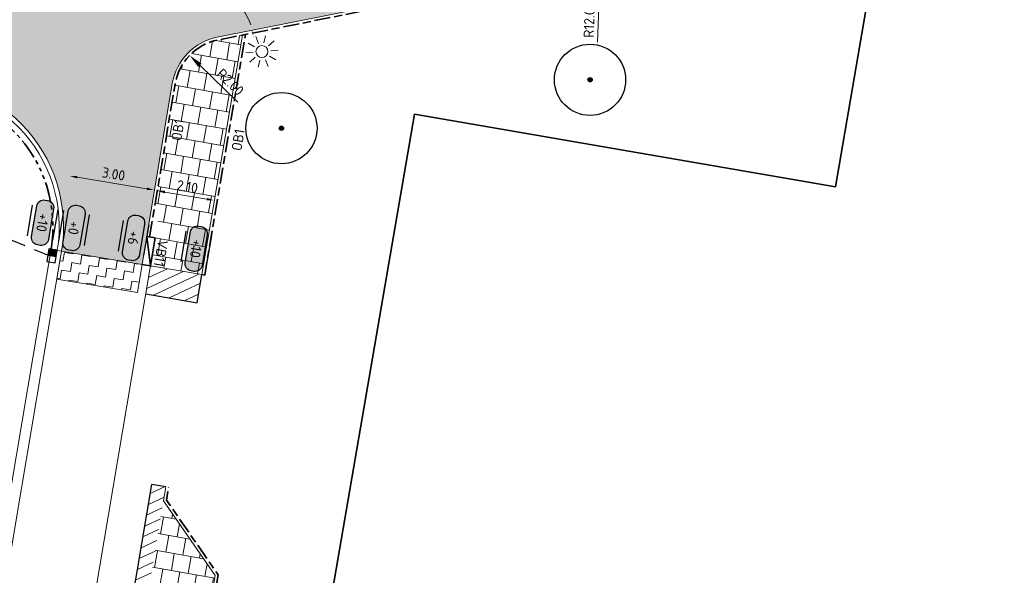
# Model space of a CAD drawing. Header units: metres. Extents: x 198714 to 199133, y 355604 to 356082.
# Tile 35 of 36: x 198779 to 198813, y 356008 to 356028. Entities that reach past the tile are written whole.
import ezdxf
from ezdxf.enums import TextEntityAlignment as Align

# ---------------------------------------------------------------- set-up
doc = ezdxf.new("R2010")
doc.units = ezdxf.units.M
for name, pattern in [('RI-HWA_KOLKAANSLUITING', [4.3, 2.5, -1.8]), ('VH-OPSLUITBAND_100X200', [16, 8, -2, 4, -2]), ('VH-RWSBAND_110X220', [24, 10, -2, 2, -2, 2, -2, 2, -2]), ('VH-TROTTOIRBAND_180-200', [20, 10, -2, 2, -2, 2, -2])]:
    doc.linetypes.add(name, pattern=pattern)
for name, color, linetype, lineweight in [('- ONTWERPLIJNEN', 3, 'Continuous', 25), ('B-WE-VH-KANTVERHARDING-G', 253, 'Continuous', 5), ('N-WE-GR-BOOM-S', 96, 'Continuous', 25), ('N-WE-IE-MEUBILAIR_WEGMEUBILAIR_LICHTMAST_PRESENTATIE-S', 7, 'Continuous', 5), ('N-WE-KG-WERKGRENS-200-G', 253, 'XX-WERKGRENS', 35), ('N-WE-VH-GOOT_TEGEL-G', 170, 'Continuous', 5), ('N-WE-VH-KANTOPSLUITING_OPSLUITBAND_100X200-G', 5, 'VH-OPSLUITBAND_100X200', 35), ('N-WE-VH-KANTOPSLUITING_TEKST-T', 7, 'VH-OPSLUITBAND_100X200', 35), ('N-WE-VH-KANTOPSLUITING_TROTTOIRBAND_280 300-G', 1, 'VH-TROTTOIRBAND_180-200', 35), ('N-WE-VH-KANTOPSLUITING_TROTTOIRBAND_RWS_110 220-G', 6, 'VH-RWSBAND_110X220', 35), ('N-WE-VH-KANTVERHARDING-G', 1, 'Continuous', 5), ('N-WE-VH-VERHARDING_HERSTRATEN-A', 252, 'Continuous', 5), ('N-WE-VH-VERHARDING_TEGEL-A', 252, 'Continuous', 5), ('V-WE-VH-VERHARDING_ASFALT_TRAPSGEWIJSFREZEN-1_TRAP-A', 252, 'Continuous', 5), ('X-XX-AL-AANPIJLING-M', 7, 'Continuous', 18), ('X-XX-AL-HOOGTELABEL-S', 7, 'Continuous', 25)]:
    doc.layers.add(name, color=color, linetype=linetype, lineweight=lineweight)
for name, color, linetype in [('N-WE-RI-HWA_KOLK_RWS-S', 150, 'Continuous'), ('N-WE-RI-HWA_KOLKAANSLUITING_PVC-G', 150, 'RI-HWA_KOLKAANSLUITING'), ('X-XX-WIPEOUT', 7, 'Continuous')]:
    doc.layers.add(name, color=color, linetype=linetype)
doc.layers.add('N-WE-VH-VERHARDING_ASFALT_DEKLAAG-G_ROOD', color=7, linetype='Continuous', lineweight=5, true_color=0xbf4040)
doc.layers.add('X-XX-HULPLIJNEN', color=4, linetype='Continuous', plot=False)
doc.styles.add('NLCS-ISO', font='NLCS-ISO.ttf')
doc.styles.add('NLCS-ISO-M200-T18', font='NLCS-ISO.ttf', dxfattribs={"height": 0.36})
doc.linetypes.add('XX-WERKGRENS', pattern='A,0,[137,NLCS.SHX,S=0.5,R=0,X=0,Y=0],-30', length=30)
doc.dimstyles.new('NLCS-M200-T18-PIJL-A', dxfattribs={"dimtxt": 0.36, "dimasz": 0.27, "dimexe": 0.4, "dimexo": 0.4, "dimgap": 0.14, "dimtad": 1, "dimlfac": -1, "dimzin": 0, "dimdsep": 46, "dimtxsty": 'NLCS-ISO-M200-T18', "dimcen": 0.5, "dimdle": 2, "dimclrd": 256, "dimclre": 256, "dimclrt": 256, "dimazin": 0, "dimtfac": 1, "dimtofl": 0, "dimtmove": 0, "dimatfit": 3, "dimfxl": 1, "dimtfillclr": 256, "dimtolj": 1, "dimtzin": 0, "dimlwd": 18, "dimlwe": 18, "dimarcsym": 0})
pattern_1 = [(260, (0, 0), (0.1912534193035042, -0.6429791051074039), [0.5999999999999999, -0.5999999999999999]), (350.0000000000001, (0, 0), (0.1041889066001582, 0.5908846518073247), [])]

# ---------------------------------------------------------------- blocks, each defined once
blk = doc.blocks.new('*D84')
at = {"layer": 'Defpoints', "color": 0, "ltscale": 0.2, "transparency": 16777216}
for p in [(198779.1253180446, 356019.6456895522), (198772.5632463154, 356009.5988385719)]:
    blk.add_point(p, dxfattribs=at)
at = {"layer": 'X-XX-AL-AANPIJLING-M', "lineweight": 18, "ltscale": 0.2, "transparency": 16777216}
blk.add_line((198774.0896410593, 356011.9358231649), (198772.8366659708, 356010.0174573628), dxfattribs=at)
at = {"layer": 'X-XX-AL-AANPIJLING-M', "ltscale": 0.2, "transparency": 16777216}
blk.add_solid([(198772.7668961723, 356010.0630273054), (198772.9064357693, 356009.9718874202), (198772.5632463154, 356009.5988385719)], dxfattribs=at)
at = {"layer": 'X-XX-AL-AANPIJLING-M', "ltscale": 0.2, "transparency": 16777216, "insert": (198773.4006587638, 356011.4661388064), "char_height": 0.36, "attachment_point": 5, "rotation": 56.8495544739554, "style": 'NLCS-ISO-M200-T18'}
blk.add_mtext('\\A1;R12.00', dxfattribs=at)
blk = doc.blocks.new('*D86')
at = {"layer": 'Defpoints', "color": 0, "ltscale": 0.2, "transparency": 16777216}
for p in [(198781.3316431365, 356021.7454512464), (198766.8956257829, 356017.6709693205)]:
    blk.add_point(p, dxfattribs=at)
at = {"layer": 'X-XX-AL-AANPIJLING-M', "lineweight": 18, "ltscale": 0.2, "transparency": 16777216}
blk.add_line((198769.7430713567, 356018.4746442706), (198767.3768263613, 356017.8067853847), dxfattribs=at)
at = {"layer": 'X-XX-AL-AANPIJLING-M', "ltscale": 0.2, "transparency": 16777216}
blk.add_solid([(198767.3541903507, 356017.8869854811), (198767.3994623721, 356017.7265852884), (198766.8956257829, 356017.6709693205)], dxfattribs=at)
at = {"layer": 'X-XX-AL-AANPIJLING-M', "ltscale": 0.2, "transparency": 16777216, "insert": (198768.9151001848, 356018.5734559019), "char_height": 0.36, "attachment_point": 5, "rotation": 15.76141110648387, "style": 'NLCS-ISO-M200-T18'}
blk.add_mtext('\\A1;R15.00', dxfattribs=at)
blk = doc.blocks.new('TEKST VB')
at = {"layer": 'N-WE-VH-KANTOPSLUITING_TEKST-T', "style": 'NLCS-ISO'}
blk.add_attdef('TEKST_VERLOOPBANDEN', text='', height=0.36, rotation=0.340705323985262, dxfattribs=at).set_placement((0, 0), align=Align.BOTTOM_CENTER)
blk = doc.blocks.new('*D101')
at = {"layer": 'Defpoints', "color": 0, "ltscale": 0.2, "transparency": 16777216}
for p in [(198784.545177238, 356026.5955053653), (198785.9812685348, 356025.2035133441)]:
    blk.add_point(p, dxfattribs=at)
at = {"layer": 'X-XX-AL-AANPIJLING-M', "lineweight": 18, "ltscale": 0.2, "transparency": 16777216}
blk.add_line((198786.2397649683, 356024.9529547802), (198784.9042000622, 356026.24750736), dxfattribs=at)
at = {"layer": 'X-XX-AL-AANPIJLING-M', "ltscale": 0.2, "transparency": 16777216}
blk.add_solid([(198784.9621997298, 356026.3073444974), (198784.8462003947, 356026.1876702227), (198784.545177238, 356026.5955053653)], dxfattribs=at)
at = {"layer": 'X-XX-AL-AANPIJLING-M', "ltscale": 0.2, "transparency": 16777216, "insert": (198785.9742126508, 356025.6560066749), "char_height": 0.36, "attachment_point": 5, "rotation": 315.8933603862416, "style": 'NLCS-ISO-M200-T18'}
blk.add_mtext('\\A1;R2.00', dxfattribs=at)
blk = doc.blocks.new('*D102')
at = {"layer": 'Defpoints', "color": 0, "ltscale": 0.2, "transparency": 16777216}
for p in [(198798.9616517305, 356029.603118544), (198798.5534123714, 356017.6100646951)]:
    blk.add_point(p, dxfattribs=at)
at = {"layer": 'X-XX-AL-AANPIJLING-M', "lineweight": 18, "ltscale": 0.2, "transparency": 16777216}
blk.add_line((198798.8752410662, 356027.0645888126), (198798.9446417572, 356029.103407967), dxfattribs=at)
at = {"layer": 'X-XX-AL-AANPIJLING-M', "ltscale": 0.2, "transparency": 16777216}
blk.add_solid([(198798.861356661, 356029.1062429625), (198799.0279268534, 356029.1005729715), (198798.9616517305, 356029.603118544)], dxfattribs=at)
at = {"layer": 'X-XX-AL-AANPIJLING-M', "ltscale": 0.2, "transparency": 16777216, "insert": (198798.5816216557, 356027.8450294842), "char_height": 0.36, "attachment_point": 5, "rotation": 88.05042445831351, "style": 'NLCS-ISO-M200-T18'}
blk.add_mtext('\\A1;R12.00', dxfattribs=at)
blk = doc.blocks.new('*D103')
at = {"layer": 'Defpoints', "color": 0, "ltscale": 0.2, "transparency": 16777216}
for p in [(198799.2593636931, 356033.0729306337), (198798.4857276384, 356018.0928943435)]:
    blk.add_point(p, dxfattribs=at)
at = {"layer": 'X-XX-AL-AANPIJLING-M', "lineweight": 18, "ltscale": 0.2, "transparency": 16777216}
blk.add_line((198799.1283613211, 356030.5363111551), (198799.2335758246, 356032.5735960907), dxfattribs=at)
at = {"layer": 'X-XX-AL-AANPIJLING-M', "ltscale": 0.2, "transparency": 16777216}
blk.add_solid([(198799.1503534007, 356032.5778940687), (198799.3167982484, 356032.5692981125), (198799.2593636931, 356033.0729306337)], dxfattribs=at)
at = {"layer": 'X-XX-AL-AANPIJLING-M', "ltscale": 0.2, "transparency": 16777216, "insert": (198798.8485005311, 356031.3217905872), "char_height": 0.36, "attachment_point": 5, "rotation": 87.04361626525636, "style": 'NLCS-ISO-M200-T18'}
blk.add_mtext('\\A1;R15.00', dxfattribs=at)
blk = doc.blocks.new('*D109')
at = {"layer": 'Defpoints', "color": 0, "ltscale": 0.2, "transparency": 16777216}
for p in [(198780.3340171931, 356022.3615975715), (198783.3121911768, 356021.8640315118), (198783.3121911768, 356021.864031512)]:
    blk.add_point(p, dxfattribs=at)
at = {"layer": 'X-XX-AL-AANPIJLING-M', "lineweight": 18, "ltscale": 0.2, "transparency": 16777216}
blk.add_line((198780.6003260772, 356022.31710512), (198783.0458822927, 356021.9085239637), dxfattribs=at)
at = {"layer": 'X-XX-AL-AANPIJLING-M', "ltscale": 0.2, "transparency": 16777216}
for points in [[(198780.6077414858, 356022.361489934), (198780.5929106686, 356022.272720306), (198780.3340171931, 356022.3615975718)], [(198783.0532977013, 356021.9529087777), (198783.0384668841, 356021.8641391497), (198783.3121911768, 356021.864031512)]]:
    blk.add_solid(points, dxfattribs=at)
at = {"layer": 'X-XX-AL-AANPIJLING-M', "ltscale": 0.2, "transparency": 16777216, "insert": (198781.8758359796, 356022.4284398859), "char_height": 0.36, "attachment_point": 5, "rotation": 350.5151471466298, "style": 'NLCS-ISO-M200-T18'}
blk.add_mtext('\\A1;3.00', dxfattribs=at)
blk = doc.blocks.new('*D110')
at = {"layer": 'Defpoints', "color": 0, "ltscale": 0.2, "transparency": 16777216}
for p in [(198783.4095127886, 356021.8397040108), (198785.4163363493, 356021.4991578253), (198785.4163363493, 356021.4991578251)]:
    blk.add_point(p, dxfattribs=at)
at = {"layer": 'X-XX-AL-AANPIJLING-M', "lineweight": 18, "ltscale": 0.2, "transparency": 16777216}
blk.add_line((198783.6757073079, 356021.7945323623), (198785.1501418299, 356021.5443294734), dxfattribs=at)
at = {"layer": 'X-XX-AL-AANPIJLING-M', "ltscale": 0.2, "transparency": 16777216}
for points in [[(198783.683235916, 356021.8388981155), (198783.6681786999, 356021.7501666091), (198783.4095127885, 356021.8397040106)], [(198785.1576704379, 356021.5886952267), (198785.1426132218, 356021.4999637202), (198785.4163363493, 356021.4991578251)]]:
    blk.add_solid(points, dxfattribs=at)
at = {"layer": 'X-XX-AL-AANPIJLING-M', "ltscale": 0.2, "transparency": 16777216, "insert": (198784.4664613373, 356021.9849207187), "char_height": 0.36, "attachment_point": 5, "rotation": 350.36898815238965, "style": 'NLCS-ISO-M200-T18'}
blk.add_mtext('\\A1;2.10', dxfattribs=at)
blk = doc.blocks.new('TEKST TB')
at = {"style": 'NLCS-ISO'}
blk.add_attdef('TEKST_TROTTOIRBANDEN', text='', height=0.36, rotation=0.340705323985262, dxfattribs=at).set_placement((0, 0), align=Align.BOTTOM_CENTER)
blk = doc.blocks.new('N-SRI-HWA-KOLK_RWS-SO')
at = {"ltscale": 0.1}
blk.add_hatch(color=256, dxfattribs=at).paths.add_polyline_path([(0, -0.7499999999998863), (1.124999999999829, -0.7499999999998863), (1.124999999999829, 0.7499999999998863), (0, 0.7499999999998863)])
blk.add_line((0, -0.7499999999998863), (0, 0.7499999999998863), dxfattribs=at)
at = {"flags": 128}
blk.add_lwpolyline([(-1.125000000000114, -0.7499999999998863), (1.124999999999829, -0.7499999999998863), (1.124999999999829, 0.7499999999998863), (-1.125000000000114, 0.7499999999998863)], close=True, dxfattribs=at)
at = {"ltscale": 0.1, "flags": 128}
blk.add_lwpolyline([(0, -0.7499999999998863), (1.124999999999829, -0.7499999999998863), (1.124999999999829, 0.7499999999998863), (0, 0.7499999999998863)], close=True, dxfattribs=at)
blk = doc.blocks.new('SAL-HOOGTE-WEGPEIL-200-SO')
at = {"layer": 'X-XX-WIPEOUT', "true_color": 0xffffff}
h = blk.add_hatch(color=7, dxfattribs=at)
h.dxf.hatch_style = 1
h.paths.add_polyline_path([(0.5450000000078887, 0.3024999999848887), (-0.5450000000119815, 0.3024999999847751, 0.4142135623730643), (-0.8000000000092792, 0.0474999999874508), (-0.8000000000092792, -0.04250000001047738, 0.4142135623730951), (-0.5450000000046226, -0.297500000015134), (0.544999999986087, -0.297500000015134, 0.4142135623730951), (0.7999999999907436, -0.04250000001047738), (0.7999999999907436, 0.04750000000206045, 0.4142135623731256)])
blk.add_lwpolyline([(-0.8000000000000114, 0.04749999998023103, -0.414213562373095), (-0.5450000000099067, 0.3024999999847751), (0.5450000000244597, 0.3024999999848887, -0.414213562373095), (0.8000000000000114, 0.04749999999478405), (0.8000000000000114, -0.04250000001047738, -0.414213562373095), (0.5449999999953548, -0.297500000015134), (-0.5449999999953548, -0.297500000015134, -0.414213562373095), (-0.8000000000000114, -0.04250000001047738), (-0.8000000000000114, 0.04749999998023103)], format="xyb")
at = {"layer": 'X-XX-HULPLIJNEN'}
for p, q in [((-0.5450000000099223, 0.4524999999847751), (0.545000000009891, 0.4524999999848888)), ((0.5449999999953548, -0.447500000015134), (-0.5449999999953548, -0.447500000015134))]:
    blk.add_line(p, q, dxfattribs=at)
at = {"style": 'NLCS-ISO'}
blk.add_attdef('HOOGTE', text='', height=0.36, dxfattribs=at).set_placement((0, 0.002499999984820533), align=Align.MIDDLE_CENTER)
blk = doc.blocks.new('LICHTMAST_PRESENTATIE')
at = {"layer": 'N-WE-IE-MEUBILAIR_WEGMEUBILAIR_LICHTMAST_PRESENTATIE-S', "color": 7, "linetype": 'Continuous', "transparency": 33554687}
for p, q in [((-0.1606455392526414, 0.3819321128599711), (-0.2945168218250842, 0.7002088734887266)), ((0.09452909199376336, 0.4034146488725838), (0.1733033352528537, 0.739593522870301)), ((0.313596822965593, 0.2708065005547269), (0.5749275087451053, 0.4964785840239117)), ((-0.3544590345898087, 0.2145644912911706), (-0.6498415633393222, 0.3933682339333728)), ((0.4128812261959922, 0.0347594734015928), (0.756948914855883, 0.0637257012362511)), ((-0.4128812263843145, -0.03475947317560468), (-0.7569489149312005, -0.06372570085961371)), ((-0.3135968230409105, -0.2708065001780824), (-0.5749275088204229, -0.4964785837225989)), ((-0.09452909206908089, -0.4034146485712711), (-0.1733033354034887, -0.7395935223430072)), ((0.1606455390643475, -0.381932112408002), (0.2945168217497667, -0.7002088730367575)), ((0.3544590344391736, -0.2145644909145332), (0.6498415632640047, -0.3933682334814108))]:
    blk.add_line(p, q, dxfattribs=at)
blk.add_circle((0, 0), 0.2802727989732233, dxfattribs=at)
blk = doc.blocks.new('BOOM_NIEUW')
at = {"layer": 'N-WE-GR-BOOM-S', "ltscale": 0.1}
h = blk.add_hatch(color=256, dxfattribs=at)
edge = h.paths.add_edge_path()
edge.add_arc((0, 0), 0.15, 0, 360)
at = {"layer": 'N-WE-GR-BOOM-S'}
for centre, radius in [((-7.361222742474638e-12, 5.115907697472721e-12), 2.5), ((0, 0), 0.04499999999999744)]:
    blk.add_circle(centre, radius, dxfattribs=at)
at = {"layer": 'N-WE-GR-BOOM-S', "ltscale": 0.1}
blk.add_circle((0, 0), 0.15, dxfattribs=at)

msp = doc.modelspace()

# ---------------------------------------------------------------- hatches: boundary and pattern name
at = {"layer": 'N-WE-VH-VERHARDING_ASFALT_DEKLAAG-G_ROOD'}
h = msp.add_hatch(color=256, dxfattribs=at)
edge = h.paths.add_edge_path()
edge.add_arc((198798.5704223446, 356018.1097752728), 11.49999999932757, 73.98955743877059, 101.27219158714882, ccw=False)
edge.add_line((198801.7422666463, 356029.163706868), (198804.2832080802, 356028.9547793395))
edge.add_line((198804.2832080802, 356028.9547793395), (198805.104994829, 356031.7936974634))
edge.add_line((198805.104994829, 356031.7936974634), (198802.6492852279, 356032.5034733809))
edge.add_arc((198798.4857276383, 356018.0928943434), 15.00000000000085, 73.88474171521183, 101.2721915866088)
edge.add_line((198795.5536749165, 356032.8035390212), (198791.0475998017, 356031.9054104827))
edge.add_arc((198789.8747787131, 356037.7896683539), 6.000000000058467, 182.7615110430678, 281.2721915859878, ccw=False)
edge.add_line((198783.8817463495, 356037.5005955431), (198783.6122433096, 356043.0879091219))
edge.add_line((198783.6122433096, 356043.0879091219), (198780.6297844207, 356042.9440507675))
edge.add_line((198780.6297844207, 356042.9440507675), (198780.9331669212, 356031.583695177))
edge.add_arc((198778.9338797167, 356031.5303034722), 2.00000000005, -78.72780841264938, 1.5297414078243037, ccw=False)
edge.add_line((198779.3248200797, 356029.5688841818), (198774.4843505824, 356028.6041058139))
edge.add_arc((198772.1387084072, 356040.3726215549), 11.99999999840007, 260.1960457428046, 281.27219157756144, ccw=False)
edge.add_line((198770.0953783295, 356028.5478677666), (198767.6481477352, 356028.9707518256))
edge.add_line((198767.6481477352, 356028.9707518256), (198767.4623268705, 356027.5864644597))
edge.add_line((198767.4623268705, 356027.5864644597), (198767.3220671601, 356025.8370190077))
edge.add_arc((198767.7969339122, 356025.3931704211), 0.6500000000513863, 80.1960457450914, 136.9337166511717, ccw=False)
edge.add_line((198767.9076142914, 356026.0336779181), (198769.6100874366, 356025.7394887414))
edge.add_arc((198772.138708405, 356040.3726215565), 14.84999999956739, 260.1960457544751, 278.1267324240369)
edge.add_arc((198774.9659710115, 356020.5734653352), 5.150000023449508, -9.484624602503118, 98.12673229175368, ccw=False)
edge.add_line((198780.045569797, 356019.7248332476), (198782.8759906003, 356019.252413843))
edge.add_line((198782.8759906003, 356019.252413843), (198783.9368127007, 356025.6026940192))
edge.add_arc((198785.9094711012, 356025.2731203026), 1.999999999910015, 101.27219158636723, 170.5151471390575, ccw=False)
edge.add_line((198785.5185307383, 356027.2345395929), (198796.322515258, 356029.3879361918))
at = {"layer": 'N-WE-VH-VERHARDING_HERSTRATEN-A', "lineweight": 9}
h = msp.add_hatch(dxfattribs=at)
h.set_pattern_fill('ANSI31', color=256, scale=0.1, angle=340)
h.set_pattern_definition([(24.99999999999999, (198782.7113293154, 356017.9107454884), (-0.1341812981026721, 0.2877527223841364), [])])
h.paths.add_polyline_path([(198784.9770588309, 356018.896651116), (198783.1718893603, 356019.2029777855), (198783.1720154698, 356019.2037326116), (198783.1693508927, 356019.2036652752), (198783.0045634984, 356018.2173328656), (198784.8097564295, 356017.9107454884)])
h = msp.add_hatch(dxfattribs=at)
h.set_pattern_fill('ANSI31', color=256, scale=0.1, angle=340)
h.set_pattern_definition([(24.99999999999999, (0, 0), (-0.1341812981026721, 0.2877527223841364), [])])
h.paths.add_polyline_path([(198783.7103738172, 356011.4485399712), (198783.2177694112, 356011.5317007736), (198782.5122656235, 356007.3751827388), (198783.0101843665, 356007.2784994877)])
at = {"layer": 'N-WE-VH-VERHARDING_TEGEL-A'}
h = msp.add_hatch(dxfattribs=at)
h.set_pattern_fill('AVH-TEGEL_300X300_HALFST', color=256, scale=2, angle=260, pattern_type=2)
h.set_pattern_definition(pattern_1)
edge = h.paths.add_edge_path()
edge.add_line((198786.4021811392, 356027.308697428), (198785.5380777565, 356027.1364686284))
edge.add_arc((198785.9094711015, 356025.2731203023), 1.900000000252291, 101.272191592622, 170.5151471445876)
edge.add_line((198784.0354456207, 356025.5862153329), (198783.281307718, 356021.0723345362))
edge.add_line((198783.281307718, 356021.0723345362), (198783.4785735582, 356021.0393771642))
edge.add_line((198783.4785735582, 356021.0393771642), (198783.1718893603, 356019.2029777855))
edge.add_line((198783.1718893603, 356019.2029777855), (198784.9770588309, 356018.8966511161))
edge.add_line((198784.9770588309, 356018.8966511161), (198786.4021811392, 356027.308697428))
h = msp.add_hatch(dxfattribs=at)
h.set_pattern_fill('AVH-TEGEL_300X300_HALFST', color=256, scale=2, angle=260, pattern_type=2)
h.set_pattern_definition(pattern_1)
h.paths.add_polyline_path([(198783.6271422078, 356010.9555161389), (198783.0101843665, 356007.2784994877), (198785.1915794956, 356006.8549862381), (198785.4413757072, 356008.3344979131)])
at = {"layer": 'V-WE-VH-VERHARDING_ASFALT_TRAPSGEWIJSFREZEN-1_TRAP-A', "lineweight": 9}
h = msp.add_hatch(dxfattribs=at)
h.set_pattern_fill('AVH-ASFALT_FREESVAK', color=256, scale=0.2, angle=351, pattern_type=2)
h.set_pattern_definition([(351, (198720.2080290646, 356042.7723979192), (0.3575383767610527, 0.2597668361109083), [0.3124999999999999, -0.3124999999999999]), (81.00000000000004, (198720.5166816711, 356042.7235121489), (-0.2597668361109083, 0.3575383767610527), [0.3124999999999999, -0.3124999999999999])])
h.paths.add_polyline_path([(198782.8737322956, 356019.2396426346), (198780.0471865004, 356019.7372086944), (198779.8823996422, 356018.7508794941), (198782.7089454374, 356018.2533134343)])

# ---------------------------------------------------------------- linework, layer by layer
at = {"layer": '- ONTWERPLIJNEN', "ltscale": 0.2, "flags": 128}
msp.add_lwpolyline([(198779.6806245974, 356019.7857841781), (198779.8991370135, 356019.7492771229)], dxfattribs=at)
at = {"layer": 'B-WE-VH-KANTVERHARDING-G', "flags": 128}
for points in [[(198767.1496987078, 356023.5408637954), (198767.2475426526, 356021.8442687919), (198767.6281555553, 356018.8304974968), (198767.9760696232, 356017.3387147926), (198768.5093634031, 356015.900744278), (198769.2007395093, 356014.5402293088), (198770.0262967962, 356013.2579377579), (198770.9867999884, 356012.0719690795), (198772.0759146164, 356011.0020681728), (198773.2881415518, 356010.0537204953), (198774.5973795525, 356009.2459358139), (198775.989559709, 356008.5887701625), (198777.4669643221, 356008.0839902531), (198777.887653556, 356008.1177492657), (198778.1516303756, 356008.4556395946), (198778.645930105, 356011.4001668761), (198780.0219531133, 356019.5891571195)], [(198767.5190849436, 356023.562166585), (198767.6162041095, 356021.8781391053), (198767.992838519, 356018.8958703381), (198768.331097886, 356017.4454849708), (198768.8488670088, 356016.049375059), (198769.5220487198, 356014.7246636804), (198770.3264980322, 356013.4751579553), (198771.2610933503, 356012.3211786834), (198772.3203252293, 356011.2806333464), (198773.499925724, 356010.3578099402), (198774.7740433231, 356009.5716941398), (198776.1287790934, 356008.9322037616), (198777.5139189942, 356008.4589476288), (198777.6961081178, 356008.4735677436), (198777.8022754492, 356008.6094619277), (198778.281035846, 356011.461421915), (198779.822721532, 356020.6363031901)], [(198788.06817674, 356006.2965009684), (198783.0101843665, 356007.2784994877), (198781.214283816, 356007.6272180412), (198783.3119179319, 356020.0525888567)]]:
    msp.add_lwpolyline(points, dxfattribs=at)
at = {"layer": 'Defpoints', "ltscale": 0.2, "flags": 128}
for points in [[(198783.0036834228, 356018.2172254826), (198784.8097564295, 356017.9107454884), (198784.9770588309, 356018.896651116)], [(198782.5102859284, 356007.3635192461), (198783.2178438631, 356011.5321394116)], [(198783.7103738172, 356011.4485399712), (198783.2177694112, 356011.5317007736)]]:
    msp.add_lwpolyline(points, dxfattribs=at)
at = {"layer": 'N-WE-KG-WERKGRENS-200-G', "linetype": 'XX-WERKGRENS', "ltscale": 0.04, "flags": 128}
msp.add_lwpolyline([(198754.1132626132, 356056.4708694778), (198716.7641448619, 356056.4708694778), (198713.6017155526, 356038.0910300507), (198733.3120853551, 356034.6996701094), (198729.3354452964, 356011.587689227), (198724.1788751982, 355980.9976498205), (198783.3097771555, 355970.8223643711), (198788.4665547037, 356001.4136094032), (198792.4431947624, 356024.5255902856), (198807.2259721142, 356021.9820703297), (198813.1601038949, 356056.4708694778), (198754.1132626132, 356056.4708694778)], close=True, dxfattribs=at)
at = {"layer": 'N-WE-RI-HWA_KOLKAANSLUITING_PVC-G', "ltscale": 0.2, "flags": 128}
msp.add_lwpolyline([(198779.5638274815, 356019.5771790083), (198767.8529470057, 356024.4357055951), (198762.2715316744, 356025.4466943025)], dxfattribs=at)
at = {"layer": 'N-WE-VH-GOOT_TEGEL-G', "flags": 128}
msp.add_lwpolyline([(198780.0455664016, 356019.7248130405, 0.5073925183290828), (198774.2379508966, 356025.6717480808, -0.0783974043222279), (198769.6100874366, 356025.7394887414), (198767.9076142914, 356026.0336779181, 0.4647567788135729), (198767.1469348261, 356025.394260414), (198767.1439927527, 356023.6398039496), (198767.1496987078, 356023.5408637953)], format="xyb", dxfattribs=at)
at = {"layer": 'N-WE-VH-KANTOPSLUITING_OPSLUITBAND_100X200-G', "ltscale": 0.07, "flags": 128}
msp.add_lwpolyline([(198783.139289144, 356020.2222846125), (198784.0354456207, 356025.5862153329, -0.3116709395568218), (198785.5380777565, 356027.1364686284), (198796.3420622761, 356029.2898652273, -0.1198282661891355), (198801.7241814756, 356029.0648564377), (198804.2750132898, 356028.8551156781)], format="xyb", dxfattribs=at)
for points in [[(198784.9770588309, 356018.896651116), (198785.0756493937, 356018.8799208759), (198786.5071614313, 356027.3296215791)], [(198785.2897759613, 356006.835921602), (198785.5467527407, 356008.3579628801), (198783.7325468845, 356010.9789411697), (198783.8093839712, 356011.4317387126)]]:
    msp.add_lwpolyline(points, dxfattribs=at)
at = {"layer": 'N-WE-VH-KANTOPSLUITING_TROTTOIRBAND_280 300-G', "ltscale": 0.2, "flags": 128}
for points in [[(198782.8759906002, 356019.252413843), (198783.1718893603, 356019.2029777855), (198783.3366762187, 356020.1893069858), (198783.0407774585, 356020.2387430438)], [(198783.0407774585, 356020.2387430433), (198783.1718893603, 356019.2029777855)]]:
    msp.add_lwpolyline(points, dxfattribs=at)
at = {"layer": 'N-WE-VH-KANTOPSLUITING_TROTTOIRBAND_RWS_110 220-G', "ltscale": 0.07, "flags": 128}
msp.add_lwpolyline([(198779.6806245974, 356019.7857841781, 0.5073925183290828), (198774.2902552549, 356025.3054636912, -0.07839740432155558), (198769.5470847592, 356025.3748921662), (198767.844611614, 356025.669081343, 0.464756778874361), (198767.5169343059, 356025.3936399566), (198767.5140106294, 356023.6501542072), (198767.5190849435, 356023.562166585)], format="xyb", dxfattribs=at)
msp.add_lwpolyline([(198779.6579346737, 356019.6499739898), (198779.8734071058, 356019.6139748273)], dxfattribs=at)
at = {"layer": 'N-WE-VH-KANTVERHARDING-G', "flags": 128}
for points in [[(198783.9368127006, 356025.6026940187, -0.3116709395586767), (198785.5185307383, 356027.2345395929), (198796.322515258, 356029.3879361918, -0.1196084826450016), (198801.7422666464, 356029.163706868), (198804.2832080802, 356028.9547793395)], [(198767.2969346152, 356025.3940088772, -0.4647567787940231), (198767.8820726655, 356025.8858684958), (198769.5845458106, 356025.591679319, 0.07839740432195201), (198774.2591553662, 356025.5232544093, -0.5073925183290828), (198779.8976170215, 356019.7495310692)]]:
    msp.add_lwpolyline(points, format="xyb", dxfattribs=at)
for points in [[(198783.1718893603, 356019.2029777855), (198784.9770588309, 356018.896651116), (198786.4021811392, 356027.308697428)], [(198783.0178879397, 356020.1024840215), (198783.9368127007, 356025.6026940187)], [(198783.0178879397, 356020.1024840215), (198782.7112660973, 356018.2655920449)], [(198779.8798561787, 356018.7386381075), (198780.0455664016, 356019.7248130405)], [(198779.8991370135, 356019.7492771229), (198782.8773109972, 356019.2517110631)], [(198779.8813761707, 356018.7383841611), (198782.7112660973, 356018.2655920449)], [(198785.1915794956, 356006.8549862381), (198785.4413757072, 356008.3344979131), (198783.6271422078, 356010.9555161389), (198783.7107934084, 356011.4484689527)]]:
    msp.add_lwpolyline(points, dxfattribs=at)
at = {"layer": 'X-XX-AL-AANPIJLING-M', "lineweight": 18, "ltscale": 0.2}
msp.add_arc((198784.8710050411, 356027.041656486), 1.928974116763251, 18.99701375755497, 75.80127032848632, dxfattribs=at)
at = {"layer": 'X-XX-AL-AANPIJLING-M', "ltscale": 0.2}
msp.add_solid([(198786.7764818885, 356027.6866584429), (198786.6133553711, 356027.6524894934), (198786.7974254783, 356027.180194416)], dxfattribs=at)

# ---------------------------------------------------------------- block references
at = {"layer": 'N-WE-GR-BOOM-S', "xscale": 0.5, "yscale": 0.5, "zscale": 0.5}
for p in [(198798.6104406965, 356025.7368537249), (198787.769877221, 356024.0384022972)]:
    msp.add_blockref('BOOM_NIEUW', p, dxfattribs=at)
at = {"layer": 'N-WE-IE-MEUBILAIR_WEGMEUBILAIR_LICHTMAST_PRESENTATIE-S', "transparency": 33554687, "xscale": 0.75, "yscale": 0.75, "zscale": 0.75}
msp.add_blockref('LICHTMAST_PRESENTATIE', (198787.0862224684, 356026.7301110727), dxfattribs=at)
at = {"layer": 'N-WE-RI-HWA_KOLK_RWS-S', "xscale": 0.2, "yscale": 0.2, "zscale": 0.2, "rotation": 80.51514714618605}
msp.add_blockref('N-SRI-HWA-KOLK_RWS-SO', (198779.7125905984, 356019.5523250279), dxfattribs=at)
at = {"layer": 'N-WE-VH-KANTOPSLUITING_TEKST-T'}
ref = msp.add_blockref('TEKST TB', (198784.4174378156, 356023.9330849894), dxfattribs=dict(at, rotation=80.36898815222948))
ref.add_attrib('TEKST_TROTTOIRBANDEN', 'OB1', dxfattribs={"height": 0.3599999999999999, "rotation": 80.7096934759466, "style": 'NLCS-ISO'}).set_placement((198784.4174378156, 356023.9330849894), align=Align.BOTTOM_CENTER)
ref = msp.add_blockref('TEKST TB', (198786.5303574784, 356023.5800777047), dxfattribs=dict(at, rotation=80.36898815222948))
ref.add_attrib('TEKST_TROTTOIRBANDEN', 'OB1', dxfattribs={"height": 0.3599999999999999, "rotation": 80.7096934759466, "style": 'NLCS-ISO'}).set_placement((198786.5303574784, 356023.5800777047), align=Align.BOTTOM_CENTER)
at = {"layer": 'N-WE-VH-KANTOPSLUITING_TEKST-T', "rotation": 259.3275335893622}
msp.add_blockref('TEKST VB', (198783.2542827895, 356019.6961423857), dxfattribs=at).add_auto_attribs({'TEKST_VERLOOPBANDEN': 'VB11'})
at = {"layer": 'X-XX-AL-HOOGTELABEL-S', "rotation": 260.4709990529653}
for p, values in [((198779.378415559, 356020.7195928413), {'HOOGTE': '+10'}), ((198780.4822237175, 356020.5351786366), {'HOOGTE': '+0'}), ((198782.5735819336, 356020.1857736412), {'HOOGTE': '+6'}), ((198784.7743250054, 356019.806834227), {'HOOGTE': '+10'})]:
    msp.add_blockref('SAL-HOOGTE-WEGPEIL-200-SO', p, dxfattribs=at).add_auto_attribs(values)

# ---------------------------------------------------------------- dimensions: what is measured, and where the dimension line sits
at = {"layer": 'X-XX-AL-AANPIJLING-M', "ltscale": 0.2}
for center, mpoint, picture, middle in [((198798.4857276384, 356018.0928943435), (198799.2593636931, 356033.0729306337), '*D103', (198799.1680746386, 356031.3052863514)), ((198798.5534123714, 356017.6100646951), (198798.9616517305, 356029.603118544), '*D102', (198798.901436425, 356027.8341431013)), ((198785.9812685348, 356025.2035133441), (198784.545177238, 356026.5955053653), '*D101', (198785.7514939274, 356025.4262320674)), ((198781.3316431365, 356021.7454512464), (198766.8956257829, 356017.6709693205), '*D86', (198769.0020224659, 356018.2654875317)), ((198779.1253180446, 356019.6456895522), (198772.5632463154, 356009.5988385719), '*D84', (198773.66857479, 356011.291150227))]:
    dim = msp.add_radius_dim(center=center, mpoint=mpoint, dimstyle='NLCS-M200-T18-PIJL-A', override={"dimasz": 0.5}, dxfattribs=at)
    dim.commit()
    dim.dimension.update_dxf_attribs({"geometry": picture, "text_midpoint": middle, "dimtype": 164})
for p1, p2, distance, text, picture, middle in [((198780.3340171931, 356022.3615975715), (198783.3121911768, 356021.8640315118), 1.7223572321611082e-10, '3.00', '*D109', (198781.8758359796, 356022.4284398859)), ((198783.4095127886, 356021.8397040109), (198785.4163363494, 356021.4991578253), -2.441564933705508e-10, '2.10', '*D110', (198784.4664613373, 356021.9849207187))]:
    dim = msp.add_aligned_dim(p1=p1, p2=p2, distance=distance, text=text, dimstyle='NLCS-M200-T18-PIJL-A', dxfattribs=at)
    dim.commit()
    dim.dimension.update_dxf_attribs({"geometry": picture, "text_midpoint": middle})

doc.saveas('drawing.dxf')
